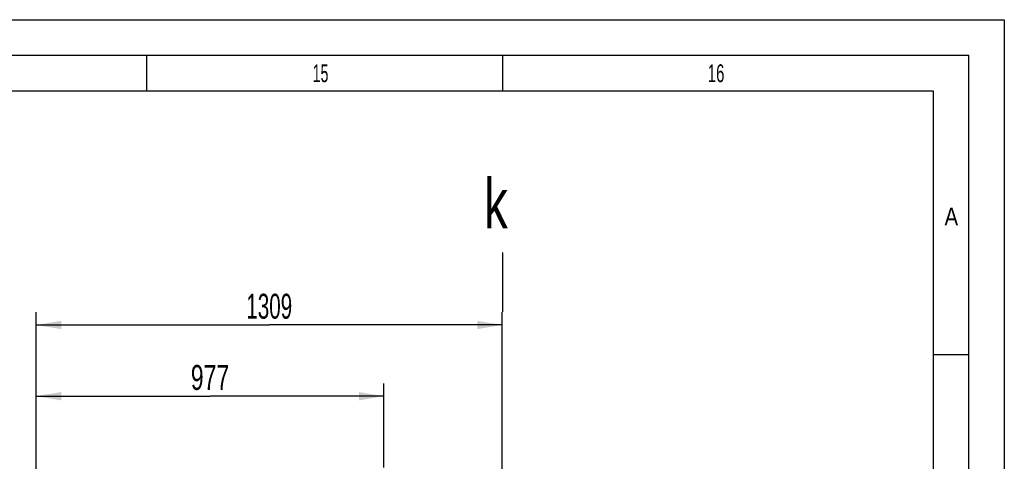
# Model space of a CAD drawing. Header units: millimetres. Extents: x 0 to 841, y 0 to 594.
# Tile 63 of 63: x 703 to 841, y 532 to 594. Entities that reach past the tile are written whole.
import ezdxf
from ezdxf.enums import TextEntityAlignment as Align

# ---------------------------------------------------------------- set-up
doc = ezdxf.new("R2010")
doc.units = ezdxf.units.MM
doc.header["$LTSCALE"] = 46.255
doc.layers.get('0').update_dxf_attribs({"linetype": 'CONTINUOUS'})
doc.styles.get("Standard").update_dxf_attribs({"font": 'txt', "width": 0.6})
doc.styles.add('TEXTSTYLE_2', font='txt')
doc.dimstyles.new('DIMSTYLE_3', dxfattribs={"dimtxt": 3.5, "dimasz": 3.5, "dimexe": 1.8, "dimexo": 0, "dimgap": 0.875, "dimtad": 1, "dimlfac": 20, "dimdsep": 46, "dimtxsty": 'Standard', "dimblk": '_FILLED', "dimblk1": '_FILLED', "dimblk2": '_FILLED', "dimcen": 0.09, "dimadec": 0, "dimazin": 0, "dimtp": 1.2, "dimtm": 1.2, "dimtfac": 1, "dimtofl": 0, "dimtmove": 0, "dimatfit": 3, "dimldrblk": '_FILLED', "dimfxl": 1, "dimtolj": 1, "dimarcsym": 0})
doc.dimstyles.new('DIMSTYLE_6', dxfattribs={"dimtxt": 3.5, "dimasz": 3.5, "dimexe": 1.8, "dimexo": 0, "dimgap": 0.875, "dimtad": 1, "dimdec": 0, "dimlfac": 20, "dimdsep": 46, "dimtxsty": 'Standard', "dimblk": '_FILLED', "dimblk1": '_FILLED', "dimblk2": '_FILLED', "dimcen": 0.09, "dimadec": 0, "dimazin": 0, "dimtp": 0.8, "dimtm": 0.8, "dimtfac": 1, "dimtdec": 0, "dimtofl": 0, "dimtmove": 0, "dimatfit": 3, "dimldrblk": '_FILLED', "dimfxl": 1, "dimtolj": 1, "dimarcsym": 0})

# ---------------------------------------------------------------- blocks, each defined once
blk = doc.blocks.new('_FILLED')
at = {"color": 0, "linetype": 'ByBlock'}
blk.add_solid([(0, 0), (-1, 0.167), (-1, -0.167)], dxfattribs=at)
blk = doc.blocks.new('*D5')
at = {"color": 2, "linetype": 'Continuous'}
for p, q in [((705, 453.4), (705, 552.94)), ((770.45, 453.4), (770.45, 552.94)), ((705, 551.14), (737.73, 551.14)), ((770.45, 551.14), (737.73, 551.14))]:
    blk.add_line(p, q, dxfattribs=at)
at = {"color": 2, "linetype": 'Continuous', "xscale": 3.5, "yscale": 3.5, "zscale": 3.5, "rotation": 180}
blk.add_blockref('_FILLED', (705, 551.14), dxfattribs=at)
at = {"color": 2, "linetype": 'Continuous', "xscale": 3.5, "yscale": 3.5, "zscale": 3.5}
blk.add_blockref('_FILLED', (770.45, 551.14), dxfattribs=at)
at = {"color": 2, "linetype": 'Continuous', "width": 0.619048}
blk.add_text('1309', height=3.5, dxfattribs=at).set_placement((737.73, 552.02), align=Align.CENTER)
blk = doc.blocks.new('*D18')
at = {"color": 2, "linetype": 'Continuous'}
for p, q in [((705, 469.41), (705, 542.94)), ((753.83, 531.15), (753.83, 542.94)), ((705, 541.14), (729.41, 541.14)), ((753.83, 541.14), (729.41, 541.14))]:
    blk.add_line(p, q, dxfattribs=at)
at = {"color": 2, "linetype": 'Continuous', "xscale": 3.5, "yscale": 3.5, "zscale": 3.5, "rotation": 180}
blk.add_blockref('_FILLED', (705, 541.14), dxfattribs=at)
at = {"color": 2, "linetype": 'Continuous', "xscale": 3.5, "yscale": 3.5, "zscale": 3.5}
blk.add_blockref('_FILLED', (753.83, 541.14), dxfattribs=at)
at = {"color": 2, "linetype": 'Continuous', "width": 0.690476}
blk.add_text('977', height=3.5, dxfattribs=at).set_placement((729.41, 542.02), align=Align.CENTER)

msp = doc.modelspace()

# ---------------------------------------------------------------- linework, layer by layer
at = {"color": 5, "linetype": 'Continuous'}
for p, q in [((0, 594), (841, 594)), ((841, 594), (841, 0)), ((720.5, 589), (720.5, 584)), ((770.5, 589), (770.5, 584)), ((10, 584), (831, 584)), ((831, 584), (831, 10)), ((831, 547), (836, 547))]:
    msp.add_line(p, q, dxfattribs=at)
at = {"color": 6, "linetype": 'Continuous'}
for p in [(5, 589), (836, 5)]:
    msp.add_line(p, (836, 589), dxfattribs=at)
at = {"color": 7, "linetype": 'Continuous'}
msp.add_line((770.49775, 561.33365), (770.49621, 552.96377), dxfattribs=at)

# ---------------------------------------------------------------- texts
at = {"color": 5, "linetype": 'Continuous', "style": 'TEXTSTYLE_2'}
for s, width, p in [('15', 0.595238, (743.833, 585.231)), ('16', 0.630952, (799.333, 585.231)), ('A', 0.857143, (832.60156, 565.113))]:
    msp.add_text(s, height=2.50001, dxfattribs=dict(at, width=width)).set_placement(p)
at = {"color": 2, "linetype": 'Continuous', "width": 0.714286}
msp.add_text('k', height=7, dxfattribs=at).set_placement((767.90095, 564.69496))

# ---------------------------------------------------------------- dimensions: what is measured, and where the dimension line sits
at = {"color": 2, "linetype": 'Continuous'}
for base, p1, p2, dimstyle, picture, middle in [((770.45, 551.1421), (705, 453.4), (770.45, 453.4), 'DIMSTYLE_3', '*D5', (737.39166, 551.1421)), ((753.825, 541.142102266), (705, 469.4105603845), (753.825, 531.15), 'DIMSTYLE_6', '*D18', (729.0791666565, 541.142102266))]:
    dim = msp.add_linear_dim(base=base, p1=p1, p2=p2, dimstyle=dimstyle, dxfattribs=at)
    dim.commit()
    dim.dimension.update_dxf_attribs({"geometry": picture, "text_midpoint": middle, "dimtype": 160})

doc.saveas('drawing.dxf')
